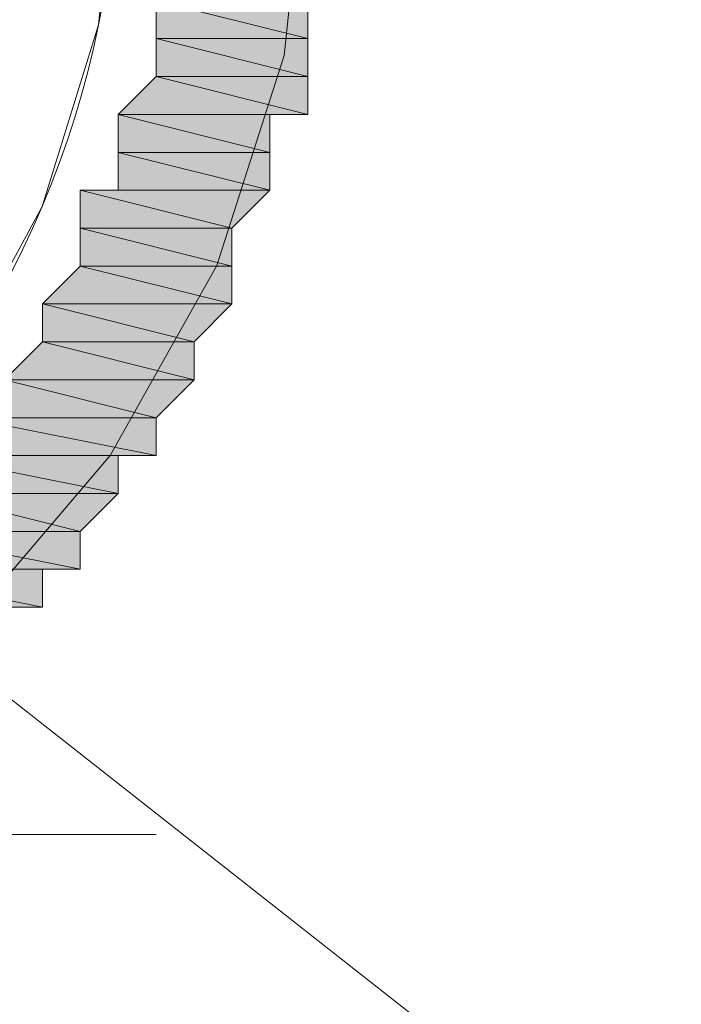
# Model space of a CAD drawing. Header units: millimetres. Extents: x -13532 to 2392, y -5241 to 5322.
# Tile 233 of 256: x -10279.65 to -10275.96, y 2002.39 to 2007.89. Entities that reach past the tile are written whole.
import ezdxf

# ---------------------------------------------------------------- set-up
doc = ezdxf.new("R2010")
doc.units = ezdxf.units.MM
doc.layers.get('Defpoints').update_dxf_attribs({"true_color": 0xdae6d4})
for name, color, linetype, lineweight, true_color in [('a___wymiary', 7, 'Continuous', 5, 0x666666), ('Meble - AGP1', 7, 'Continuous', 15, 0x999999), ('OPIS - AGP1', 7, 'Continuous', 0, 0x7f7f7f), ('WYMIARY - AGP1', 7, 'Continuous', 5, 0x716d5a)]:
    doc.layers.add(name, color=color, linetype=linetype, lineweight=lineweight, true_color=true_color)
doc.styles.add('ARIAL NARROW', font='ARIALN.TTF', dxfattribs={"width": 0.9})
doc.dimstyles.new('wymiary agp1', dxfattribs={"dimtxt": 15, "dimasz": 5, "dimexe": 5, "dimexo": 5, "dimgap": 1.8, "dimtad": 1, "dimdec": 3, "dimrnd": 0.5, "dimdsep": 46, "dimtxsty": 'ARIAL NARROW', "dimblk": 'znacznik', "dimcen": 1.5, "dimse1": 1, "dimse2": 1, "dimclrd": 256, "dimclre": 256, "dimazin": 0, "dimtfac": 1, "dimtdec": 3, "dimtmove": 1, "dimatfit": 3, "dimldrblk": 'znacznik', "dimfxl": 1000, "dimfxlon": 1, "dimlwd": -1, "dimarcsym": 0})

# ---------------------------------------------------------------- blocks, each defined once
blk = doc.blocks.new('znacznik')
at = {"layer": 'a___wymiary'}
for p, q in [((0, 1.3936), (0, -1.3936)), ((1.3936, 0), (-1.3936, 0))]:
    blk.add_line(p, q, dxfattribs=at)
at = {"layer": 'a___wymiary', "const_width": 0.2}
blk.add_lwpolyline([(0.8759, 0.8759), (-0.8759, -0.8759)], dxfattribs=at)
blk = doc.blocks.new('*D548')
at = {"layer": 'Defpoints', "color": 0}
for p in [(-10300.7069, 2105.6786), (-10308.7069, 2017.8541), (-10300.7069, 1984.3169)]:
    blk.add_point(p, dxfattribs=at)
at = {"layer": 'WYMIARY - AGP1'}
for p, q in [((-10313.7069, 2105.6786), (-10318.7069, 2105.6786)), ((-10308.7069, 2105.6786), (-10300.7069, 2105.6786)), ((-10300.7069, 2105.6786), (-10271.1813, 2105.6786)), ((-10295.7069, 2105.6786), (-10290.7069, 2105.6786))]:
    blk.add_line(p, q, dxfattribs=at)
at = {"layer": 'WYMIARY - AGP1', "xscale": 5, "yscale": 5, "zscale": 5}
blk.add_blockref('znacznik', (-10308.7069, 2105.6786), dxfattribs=at)
at = {"layer": 'WYMIARY - AGP1', "xscale": 5, "yscale": 5, "zscale": 5, "rotation": 180}
blk.add_blockref('znacznik', (-10300.7069, 2105.6786), dxfattribs=at)
at = {"layer": 'WYMIARY - AGP1', "color": 18, "true_color": 0x000000, "insert": (-10276.6233, 2115.1371), "char_height": 15, "attachment_point": 5, "style": 'ARIAL NARROW'}
blk.add_mtext('8', dxfattribs=at)
blk = doc.blocks.new('*D549')
at = {"layer": 'Defpoints', "color": 0}
for p in [(-10082.838, 2105.6786), (-10082.838, 2051.5483), (-10301.1066, 1984.3169)]:
    blk.add_point(p, dxfattribs=at)
at = {"layer": 'WYMIARY - AGP1'}
blk.add_line((-10296.1066, 2105.6786), (-10087.838, 2105.6786), dxfattribs=at)
at = {"layer": 'WYMIARY - AGP1', "xscale": 5, "yscale": 5, "zscale": 5, "rotation": 180}
blk.add_blockref('znacznik', (-10301.1066, 2105.6786), dxfattribs=at)
at = {"layer": 'WYMIARY - AGP1', "xscale": 5, "yscale": 5, "zscale": 5}
blk.add_blockref('znacznik', (-10082.838, 2105.6786), dxfattribs=at)
at = {"layer": 'WYMIARY - AGP1', "color": 18, "true_color": 0x000000, "insert": (-10191.9723, 2115.1371), "char_height": 15, "attachment_point": 5, "style": 'ARIAL NARROW'}
blk.add_mtext('218.5', dxfattribs=at)
blk = doc.blocks.new('meble myjnia')
at = {"layer": 'Meble - AGP1'}
h = blk.add_hatch(color=256, dxfattribs=at)
h.paths.add_polyline_path([(-13278.0413, 2007.9991), (-13278.888, 2007.9991), (-13278.0413, 2007.7874)])
h.paths.add_polyline_path([(-13278.888, 2007.9991), (-13278.0413, 2007.7874), (-13278.888, 2007.7874)])
h = blk.add_hatch(color=256, dxfattribs=at)
h.paths.add_polyline_path([(-13278.0413, 2007.9991), (-13278.888, 2007.9991), (-13278.0413, 2007.7874)])
h.paths.add_polyline_path([(-13278.888, 2007.9991), (-13278.0413, 2007.7874), (-13278.888, 2007.7874)])
h = blk.add_hatch(color=256, dxfattribs=at)
h.paths.add_polyline_path([(-13278.0413, 2007.7874), (-13278.888, 2007.7874), (-13278.0413, 2007.5758)])
h.paths.add_polyline_path([(-13278.888, 2007.7874), (-13278.0413, 2007.5758), (-13278.888, 2007.5758)])
h = blk.add_hatch(color=256, dxfattribs=at)
h.paths.add_polyline_path([(-13278.0413, 2007.7874), (-13278.888, 2007.7874), (-13278.0413, 2007.5758)])
h.paths.add_polyline_path([(-13278.888, 2007.7874), (-13278.0413, 2007.5758), (-13278.888, 2007.5758)])
h = blk.add_hatch(color=256, dxfattribs=at)
h.paths.add_polyline_path([(-13278.0413, 2007.5758), (-13278.888, 2007.5758), (-13278.0413, 2007.3641)])
h.paths.add_polyline_path([(-13278.888, 2007.5758), (-13278.0413, 2007.3641), (-13279.0996, 2007.3641)])
h = blk.add_hatch(color=256, dxfattribs=at)
h.paths.add_polyline_path([(-13278.0413, 2007.5758), (-13278.888, 2007.5758), (-13278.0413, 2007.3641)])
h.paths.add_polyline_path([(-13278.888, 2007.5758), (-13278.0413, 2007.3641), (-13279.0996, 2007.3641)])
h = blk.add_hatch(color=256, dxfattribs=at)
h.paths.add_polyline_path([(-13278.253, 2007.3641), (-13279.0996, 2007.3641)])
h.paths.add_polyline_path([(-13278.253, 2007.3641), (-13279.0996, 2007.3641), (-13278.0413, 2007.3641)])
h = blk.add_hatch(color=256, dxfattribs=at)
h.paths.add_polyline_path([(-13278.253, 2007.3641), (-13279.0996, 2007.3641), (-13278.253, 2007.1524)])
h.paths.add_polyline_path([(-13279.0996, 2007.3641), (-13278.253, 2007.1524), (-13279.0996, 2007.1524)])
h = blk.add_hatch(color=256, dxfattribs=at)
h.paths.add_polyline_path([(-13278.253, 2007.3641), (-13279.0996, 2007.3641)])
h.paths.add_polyline_path([(-13278.253, 2007.3641), (-13279.0996, 2007.3641), (-13278.0413, 2007.3641)])
h = blk.add_hatch(color=256, dxfattribs=at)
h.paths.add_polyline_path([(-13278.253, 2007.3641), (-13279.0996, 2007.3641), (-13278.253, 2007.1524)])
h.paths.add_polyline_path([(-13279.0996, 2007.3641), (-13278.253, 2007.1524), (-13279.0996, 2007.1524)])
h = blk.add_hatch(color=256, dxfattribs=at)
h.paths.add_polyline_path([(-13278.253, 2007.1524), (-13279.0996, 2007.1524), (-13278.253, 2006.9408)])
h.paths.add_polyline_path([(-13279.0996, 2007.1524), (-13278.253, 2006.9408), (-13279.0996, 2006.9408)])
h = blk.add_hatch(color=256, dxfattribs=at)
h.paths.add_polyline_path([(-13278.253, 2007.1524), (-13279.0996, 2007.1524), (-13278.253, 2006.9408)])
h.paths.add_polyline_path([(-13279.0996, 2007.1524), (-13278.253, 2006.9408), (-13279.0996, 2006.9408)])
h = blk.add_hatch(color=256, dxfattribs=at)
h.paths.add_polyline_path([(-13278.253, 2006.9408), (-13279.0996, 2006.9408)])
h.paths.add_polyline_path([(-13279.0996, 2006.9408), (-13278.253, 2006.9408), (-13279.3113, 2006.9408)])
h = blk.add_hatch(color=256, dxfattribs=at)
h.paths.add_polyline_path([(-13278.253, 2006.9408), (-13279.3113, 2006.9408), (-13278.4646, 2006.7291)])
h.paths.add_polyline_path([(-13279.3113, 2006.9408), (-13278.4646, 2006.7291), (-13279.3113, 2006.7291)])
h = blk.add_hatch(color=256, dxfattribs=at)
h.paths.add_polyline_path([(-13278.253, 2006.9408), (-13279.0996, 2006.9408)])
h.paths.add_polyline_path([(-13279.0996, 2006.9408), (-13278.253, 2006.9408), (-13279.3113, 2006.9408)])
h = blk.add_hatch(color=256, dxfattribs=at)
h.paths.add_polyline_path([(-13278.253, 2006.9408), (-13279.3113, 2006.9408), (-13278.4646, 2006.7291)])
h.paths.add_polyline_path([(-13279.3113, 2006.9408), (-13278.4646, 2006.7291), (-13279.3113, 2006.7291)])
h = blk.add_hatch(color=256, dxfattribs=at)
h.paths.add_polyline_path([(-13278.4646, 2006.7291), (-13279.3113, 2006.7291), (-13278.4646, 2006.5174)])
h.paths.add_polyline_path([(-13279.3113, 2006.7291), (-13278.4646, 2006.5174), (-13279.3113, 2006.5174)])
h = blk.add_hatch(color=256, dxfattribs=at)
h.paths.add_polyline_path([(-13278.4646, 2006.7291), (-13279.3113, 2006.7291), (-13278.4646, 2006.5174)])
h.paths.add_polyline_path([(-13279.3113, 2006.7291), (-13278.4646, 2006.5174), (-13279.3113, 2006.5174)])
h = blk.add_hatch(color=256, dxfattribs=at)
h.paths.add_polyline_path([(-13278.4646, 2006.5174), (-13279.3113, 2006.5174), (-13278.4646, 2006.3058)])
h.paths.add_polyline_path([(-13279.3113, 2006.5174), (-13278.4646, 2006.3058), (-13279.523, 2006.3058)])
h = blk.add_hatch(color=256, dxfattribs=at)
h.paths.add_polyline_path([(-13278.4646, 2006.5174), (-13279.3113, 2006.5174), (-13278.4646, 2006.3058)])
h.paths.add_polyline_path([(-13279.3113, 2006.5174), (-13278.4646, 2006.3058), (-13279.523, 2006.3058)])
h = blk.add_hatch(color=256, dxfattribs=at)
h.paths.add_polyline_path([(-13278.4646, 2006.3058), (-13279.523, 2006.3058), (-13278.6763, 2006.0941)])
h.paths.add_polyline_path([(-13279.523, 2006.3058), (-13278.6763, 2006.0941), (-13279.523, 2006.0941)])
h = blk.add_hatch(color=256, dxfattribs=at)
h.paths.add_polyline_path([(-13278.4646, 2006.3058), (-13279.523, 2006.3058), (-13278.6763, 2006.0941)])
h.paths.add_polyline_path([(-13279.523, 2006.3058), (-13278.6763, 2006.0941), (-13279.523, 2006.0941)])
h = blk.add_hatch(color=256, dxfattribs=at)
h.paths.add_polyline_path([(-13278.6763, 2006.0941), (-13279.523, 2006.0941), (-13278.6763, 2005.8824)])
h.paths.add_polyline_path([(-13279.523, 2006.0941), (-13278.6763, 2005.8824), (-13279.7346, 2005.8824)])
h = blk.add_hatch(color=256, dxfattribs=at)
h.paths.add_polyline_path([(-13278.6763, 2006.0941), (-13279.523, 2006.0941), (-13278.6763, 2005.8824)])
h.paths.add_polyline_path([(-13279.523, 2006.0941), (-13278.6763, 2005.8824), (-13279.7346, 2005.8824)])
h = blk.add_hatch(color=256, dxfattribs=at)
h.paths.add_polyline_path([(-13278.6763, 2005.8824), (-13279.7346, 2005.8824), (-13278.888, 2005.6708)])
h.paths.add_polyline_path([(-13279.7346, 2005.8824), (-13278.888, 2005.6708), (-13279.7346, 2005.6708)])
h = blk.add_hatch(color=256, dxfattribs=at)
h.paths.add_polyline_path([(-13278.6763, 2005.8824), (-13279.7346, 2005.8824), (-13278.888, 2005.6708)])
h.paths.add_polyline_path([(-13279.7346, 2005.8824), (-13278.888, 2005.6708), (-13279.7346, 2005.6708)])
h = blk.add_hatch(color=256, dxfattribs=at)
h.paths.add_polyline_path([(-13278.888, 2005.6708), (-13279.7346, 2005.6708)])
h.paths.add_polyline_path([(-13279.7346, 2005.6708), (-13278.888, 2005.6708), (-13279.9463, 2005.6708)])
h = blk.add_hatch(color=256, dxfattribs=at)
h.paths.add_polyline_path([(-13278.888, 2005.6708), (-13279.9463, 2005.6708), (-13278.888, 2005.4591)])
h.paths.add_polyline_path([(-13279.9463, 2005.6708), (-13278.888, 2005.4591), (-13279.9463, 2005.4591)])
h = blk.add_hatch(color=256, dxfattribs=at)
h.paths.add_polyline_path([(-13278.888, 2005.6708), (-13279.7346, 2005.6708)])
h.paths.add_polyline_path([(-13279.7346, 2005.6708), (-13278.888, 2005.6708), (-13279.9463, 2005.6708)])
h = blk.add_hatch(color=256, dxfattribs=at)
h.paths.add_polyline_path([(-13278.888, 2005.6708), (-13279.9463, 2005.6708), (-13278.888, 2005.4591)])
h.paths.add_polyline_path([(-13279.9463, 2005.6708), (-13278.888, 2005.4591), (-13279.9463, 2005.4591)])
h = blk.add_hatch(color=256, dxfattribs=at)
h.paths.add_polyline_path([(-13278.888, 2005.4591), (-13279.9463, 2005.4591), (-13279.0996, 2005.4591)])
h.paths.add_polyline_path([(-13279.9463, 2005.4591), (-13279.0996, 2005.4591), (-13280.158, 2005.4591)])
h = blk.add_hatch(color=256, dxfattribs=at)
h.paths.add_polyline_path([(-13279.0996, 2005.4591), (-13280.158, 2005.4591), (-13279.0996, 2005.2474)])
h.paths.add_polyline_path([(-13280.158, 2005.4591), (-13279.0996, 2005.2474), (-13280.158, 2005.2474)])
h = blk.add_hatch(color=256, dxfattribs=at)
h.paths.add_polyline_path([(-13278.888, 2005.4591), (-13279.9463, 2005.4591), (-13279.0996, 2005.4591)])
h.paths.add_polyline_path([(-13279.9463, 2005.4591), (-13279.0996, 2005.4591), (-13280.158, 2005.4591)])
h = blk.add_hatch(color=256, dxfattribs=at)
h.paths.add_polyline_path([(-13279.0996, 2005.4591), (-13280.158, 2005.4591), (-13279.0996, 2005.2474)])
h.paths.add_polyline_path([(-13280.158, 2005.4591), (-13279.0996, 2005.2474), (-13280.158, 2005.2474)])
h = blk.add_hatch(color=256, dxfattribs=at)
h.paths.add_polyline_path([(-13279.0996, 2005.2474), (-13280.158, 2005.2474), (-13279.3113, 2005.0358)])
h.paths.add_polyline_path([(-13280.158, 2005.2474), (-13279.3113, 2005.0358), (-13280.3696, 2005.0358)])
h = blk.add_hatch(color=256, dxfattribs=at)
h.paths.add_polyline_path([(-13279.0996, 2005.2474), (-13280.158, 2005.2474), (-13279.3113, 2005.0358)])
h.paths.add_polyline_path([(-13280.158, 2005.2474), (-13279.3113, 2005.0358), (-13280.3696, 2005.0358)])
h = blk.add_hatch(color=256, dxfattribs=at)
h.paths.add_polyline_path([(-13279.3113, 2005.0358), (-13280.3696, 2005.0358), (-13279.3113, 2004.8241)])
h.paths.add_polyline_path([(-13280.3696, 2005.0358), (-13279.3113, 2004.8241), (-13280.5813, 2004.8241)])
h = blk.add_hatch(color=256, dxfattribs=at)
h.paths.add_polyline_path([(-13279.3113, 2005.0358), (-13280.3696, 2005.0358), (-13279.3113, 2004.8241)])
h.paths.add_polyline_path([(-13280.3696, 2005.0358), (-13279.3113, 2004.8241), (-13280.5813, 2004.8241)])
h = blk.add_hatch(color=256, dxfattribs=at)
h.paths.add_polyline_path([(-13279.523, 2004.8241), (-13280.5813, 2004.8241), (-13279.523, 2004.6124)])
h.paths.add_polyline_path([(-13280.5813, 2004.8241), (-13279.523, 2004.6124), (-13280.793, 2004.6124)])
h = blk.add_hatch(color=256, dxfattribs=at)
h.paths.add_polyline_path([(-13279.523, 2004.8241), (-13280.5813, 2004.8241), (-13279.523, 2004.6124)])
h.paths.add_polyline_path([(-13280.5813, 2004.8241), (-13279.523, 2004.6124), (-13280.793, 2004.6124)])
h = blk.add_hatch(color=256, dxfattribs=at)
h.paths.add_polyline_path([(-13279.523, 2004.8241), (-13280.5813, 2004.8241)])
h.paths.add_polyline_path([(-13279.523, 2004.8241), (-13280.5813, 2004.8241), (-13279.3113, 2004.8241)])
h = blk.add_hatch(color=256, dxfattribs=at)
h.paths.add_polyline_path([(-13279.523, 2004.8241), (-13280.5813, 2004.8241)])
h.paths.add_polyline_path([(-13279.523, 2004.8241), (-13280.5813, 2004.8241), (-13279.3113, 2004.8241)])
h = blk.add_hatch(color=256, dxfattribs=at)
h.paths.add_polyline_path([(-13279.7346, 2004.6124), (-13280.793, 2004.6124)])
h.paths.add_polyline_path([(-13279.7346, 2004.6124), (-13280.793, 2004.6124), (-13279.523, 2004.6124)])
h = blk.add_hatch(color=256, dxfattribs=at)
h.paths.add_polyline_path([(-13279.7346, 2004.6124), (-13280.793, 2004.6124)])
h.paths.add_polyline_path([(-13279.7346, 2004.6124), (-13280.793, 2004.6124), (-13279.523, 2004.6124)])
for points in [[(-13284.4971, 2015.1958), (-13283.196, 2015.0689), (-13281.9842, 2014.7051), (-13280.8876, 2014.1294), (-13279.9322, 2013.3669), (-13279.1438, 2012.4428), (-13278.5486, 2011.3821), (-13278.1724, 2010.21), (-13278.0413, 2008.9516), (-13278.1724, 2007.6932), (-13278.5486, 2006.5211), (-13279.1438, 2005.4604), (-13279.9322, 2004.5363), (-13280.8876, 2003.7738), (-13281.9842, 2003.1981), (-13283.196, 2002.8343), (-13284.4971, 2002.7074)], [(-13284.4971, 2015.1958), (-13283.196, 2015.0689), (-13281.9842, 2014.7051), (-13280.8876, 2014.1294), (-13279.9322, 2013.3669), (-13279.1438, 2012.4428), (-13278.5486, 2011.3821), (-13278.1724, 2010.21), (-13278.0413, 2008.9516), (-13278.1724, 2007.6932), (-13278.5486, 2006.5211), (-13279.1438, 2005.4604), (-13279.9322, 2004.5363), (-13280.8876, 2003.7738), (-13281.9842, 2003.1981), (-13283.196, 2002.8343), (-13284.4971, 2002.7074)], [(-13284.4971, 2014.3491), (-13283.4093, 2014.2395), (-13282.3962, 2013.925), (-13281.4793, 2013.4273), (-13280.6805, 2012.7682), (-13280.0214, 2011.9694), (-13279.5238, 2011.0526), (-13279.2093, 2010.0394), (-13279.0996, 2008.9516), (-13279.2093, 2007.8638), (-13279.5238, 2006.8506), (-13280.0214, 2005.9338), (-13280.6805, 2005.135), (-13281.4793, 2004.4759), (-13282.3962, 2003.9783), (-13283.4093, 2003.6638), (-13284.4971, 2003.5541)], [(-13278.888, 2003.3424), (-13284.3913, 2003.3424)]]:
    blk.add_lwpolyline(points, dxfattribs=at)
for points in [[(-13278.0413, 2007.9991), (-13278.888, 2007.9991), (-13278.0413, 2007.7874)], [(-13278.888, 2007.9991), (-13278.0413, 2007.7874), (-13278.888, 2007.7874)], [(-13278.0413, 2007.9991), (-13278.888, 2007.9991), (-13278.0413, 2007.7874)], [(-13278.888, 2007.9991), (-13278.0413, 2007.7874), (-13278.888, 2007.7874)], [(-13278.888, 2007.7874), (-13278.0413, 2007.7874)], [(-13278.0413, 2007.7874), (-13278.888, 2007.7874)], [(-13278.0413, 2007.7874), (-13278.888, 2007.7874), (-13278.0413, 2007.5758)], [(-13278.888, 2007.7874), (-13278.0413, 2007.5758), (-13278.888, 2007.5758)], [(-13278.888, 2007.7874), (-13278.0413, 2007.7874)], [(-13278.0413, 2007.7874), (-13278.888, 2007.7874)], [(-13278.0413, 2007.7874), (-13278.888, 2007.7874), (-13278.0413, 2007.5758)], [(-13278.888, 2007.7874), (-13278.0413, 2007.5758), (-13278.888, 2007.5758)], [(-13278.888, 2007.5758), (-13278.0413, 2007.3641), (-13279.0996, 2007.3641)], [(-13278.888, 2007.5758), (-13278.0413, 2007.3641), (-13279.0996, 2007.3641)], [(-13278.888, 2007.5758), (-13278.0413, 2007.5758)], [(-13278.0413, 2007.5758), (-13278.888, 2007.5758)], [(-13278.0413, 2007.5758), (-13278.888, 2007.5758), (-13278.0413, 2007.3641)], [(-13278.888, 2007.5758), (-13278.0413, 2007.5758)], [(-13278.0413, 2007.5758), (-13278.888, 2007.5758)], [(-13278.0413, 2007.5758), (-13278.888, 2007.5758), (-13278.0413, 2007.3641)], [(-13278.253, 2007.3641), (-13279.0996, 2007.3641)], [(-13278.253, 2007.3641), (-13279.0996, 2007.3641), (-13278.0413, 2007.3641)], [(-13278.253, 2007.3641), (-13279.0996, 2007.3641), (-13278.253, 2007.1524)], [(-13279.0996, 2007.3641), (-13278.253, 2007.1524), (-13279.0996, 2007.1524)], [(-13278.253, 2007.3641), (-13279.0996, 2007.3641)], [(-13278.253, 2007.3641), (-13279.0996, 2007.3641), (-13278.0413, 2007.3641)], [(-13278.253, 2007.3641), (-13279.0996, 2007.3641), (-13278.253, 2007.1524)], [(-13279.0996, 2007.3641), (-13278.253, 2007.1524), (-13279.0996, 2007.1524)], [(-13279.0996, 2007.1524), (-13278.253, 2007.1524)], [(-13278.253, 2007.1524), (-13279.0996, 2007.1524)], [(-13278.253, 2007.1524), (-13279.0996, 2007.1524), (-13278.253, 2006.9408)], [(-13279.0996, 2007.1524), (-13278.253, 2006.9408), (-13279.0996, 2006.9408)], [(-13279.0996, 2007.1524), (-13278.253, 2007.1524)], [(-13278.253, 2007.1524), (-13279.0996, 2007.1524)], [(-13278.253, 2007.1524), (-13279.0996, 2007.1524), (-13278.253, 2006.9408)], [(-13279.0996, 2007.1524), (-13278.253, 2006.9408), (-13279.0996, 2006.9408)], [(-13279.0996, 2006.9408), (-13278.253, 2006.9408), (-13279.3113, 2006.9408)], [(-13278.253, 2006.9408), (-13279.3113, 2006.9408), (-13278.4646, 2006.7291)], [(-13279.3113, 2006.9408), (-13278.4646, 2006.7291), (-13279.3113, 2006.7291)], [(-13279.0996, 2006.9408), (-13278.253, 2006.9408), (-13279.3113, 2006.9408)], [(-13278.253, 2006.9408), (-13279.3113, 2006.9408), (-13278.4646, 2006.7291)], [(-13279.3113, 2006.9408), (-13278.4646, 2006.7291), (-13279.3113, 2006.7291)], [(-13279.0996, 2006.9408), (-13278.253, 2006.9408)], [(-13278.253, 2006.9408), (-13279.0996, 2006.9408)], [(-13278.253, 2006.9408), (-13279.0996, 2006.9408)], [(-13279.0996, 2006.9408), (-13278.253, 2006.9408)], [(-13278.253, 2006.9408), (-13279.0996, 2006.9408)], [(-13278.253, 2006.9408), (-13279.0996, 2006.9408)], [(-13279.3113, 2006.7291), (-13278.4646, 2006.7291)], [(-13278.4646, 2006.7291), (-13279.3113, 2006.7291)], [(-13278.4646, 2006.7291), (-13279.3113, 2006.7291), (-13278.4646, 2006.5174)], [(-13279.3113, 2006.7291), (-13278.4646, 2006.5174), (-13279.3113, 2006.5174)], [(-13279.3113, 2006.7291), (-13278.4646, 2006.7291)], [(-13278.4646, 2006.7291), (-13279.3113, 2006.7291)], [(-13278.4646, 2006.7291), (-13279.3113, 2006.7291), (-13278.4646, 2006.5174)], [(-13279.3113, 2006.7291), (-13278.4646, 2006.5174), (-13279.3113, 2006.5174)], [(-13279.3113, 2006.5174), (-13278.4646, 2006.3058), (-13279.523, 2006.3058)], [(-13279.3113, 2006.5174), (-13278.4646, 2006.3058), (-13279.523, 2006.3058)], [(-13279.3113, 2006.5174), (-13278.4646, 2006.5174)], [(-13278.4646, 2006.5174), (-13279.3113, 2006.5174)], [(-13278.4646, 2006.5174), (-13279.3113, 2006.5174), (-13278.4646, 2006.3058)], [(-13279.3113, 2006.5174), (-13278.4646, 2006.5174)], [(-13278.4646, 2006.5174), (-13279.3113, 2006.5174)], [(-13278.4646, 2006.5174), (-13279.3113, 2006.5174), (-13278.4646, 2006.3058)], [(-13279.523, 2006.3058), (-13278.4646, 2006.3058)], [(-13278.4646, 2006.3058), (-13279.523, 2006.3058)], [(-13278.4646, 2006.3058), (-13279.523, 2006.3058), (-13278.6763, 2006.0941)], [(-13279.523, 2006.3058), (-13278.6763, 2006.0941), (-13279.523, 2006.0941)], [(-13279.523, 2006.3058), (-13278.4646, 2006.3058)], [(-13278.4646, 2006.3058), (-13279.523, 2006.3058)], [(-13278.4646, 2006.3058), (-13279.523, 2006.3058), (-13278.6763, 2006.0941)], [(-13279.523, 2006.3058), (-13278.6763, 2006.0941), (-13279.523, 2006.0941)], [(-13279.523, 2006.0941), (-13278.6763, 2005.8824), (-13279.7346, 2005.8824)], [(-13279.523, 2006.0941), (-13278.6763, 2005.8824), (-13279.7346, 2005.8824)], [(-13279.523, 2006.0941), (-13278.6763, 2006.0941)], [(-13278.6763, 2006.0941), (-13279.523, 2006.0941)], [(-13278.6763, 2006.0941), (-13279.523, 2006.0941), (-13278.6763, 2005.8824)], [(-13279.523, 2006.0941), (-13278.6763, 2006.0941)], [(-13278.6763, 2006.0941), (-13279.523, 2006.0941)], [(-13278.6763, 2006.0941), (-13279.523, 2006.0941), (-13278.6763, 2005.8824)], [(-13279.7346, 2005.8824), (-13278.6763, 2005.8824)], [(-13278.6763, 2005.8824), (-13279.7346, 2005.8824)], [(-13278.6763, 2005.8824), (-13279.7346, 2005.8824), (-13278.888, 2005.6708)], [(-13279.7346, 2005.8824), (-13278.888, 2005.6708), (-13279.7346, 2005.6708)], [(-13279.7346, 2005.8824), (-13278.6763, 2005.8824)], [(-13278.6763, 2005.8824), (-13279.7346, 2005.8824)], [(-13278.6763, 2005.8824), (-13279.7346, 2005.8824), (-13278.888, 2005.6708)], [(-13279.7346, 2005.8824), (-13278.888, 2005.6708), (-13279.7346, 2005.6708)], [(-13279.7346, 2005.6708), (-13278.888, 2005.6708), (-13279.9463, 2005.6708)], [(-13278.888, 2005.6708), (-13279.9463, 2005.6708), (-13278.888, 2005.4591)], [(-13279.9463, 2005.6708), (-13278.888, 2005.4591), (-13279.9463, 2005.4591)], [(-13279.7346, 2005.6708), (-13278.888, 2005.6708), (-13279.9463, 2005.6708)], [(-13278.888, 2005.6708), (-13279.9463, 2005.6708), (-13278.888, 2005.4591)], [(-13279.9463, 2005.6708), (-13278.888, 2005.4591), (-13279.9463, 2005.4591)], [(-13278.888, 2005.6708), (-13279.7346, 2005.6708)], [(-13278.888, 2005.6708), (-13279.7346, 2005.6708)], [(-13279.9463, 2005.4591), (-13279.0996, 2005.4591), (-13280.158, 2005.4591)], [(-13279.0996, 2005.4591), (-13280.158, 2005.4591), (-13279.0996, 2005.2474)], [(-13280.158, 2005.4591), (-13279.0996, 2005.2474), (-13280.158, 2005.2474)], [(-13279.9463, 2005.4591), (-13279.0996, 2005.4591), (-13280.158, 2005.4591)], [(-13279.0996, 2005.4591), (-13280.158, 2005.4591), (-13279.0996, 2005.2474)], [(-13280.158, 2005.4591), (-13279.0996, 2005.2474), (-13280.158, 2005.2474)], [(-13279.9463, 2005.4591), (-13278.888, 2005.4591)], [(-13278.888, 2005.4591), (-13279.9463, 2005.4591)], [(-13278.888, 2005.4591), (-13279.9463, 2005.4591), (-13279.0996, 2005.4591)], [(-13279.9463, 2005.4591), (-13278.888, 2005.4591)], [(-13278.888, 2005.4591), (-13279.9463, 2005.4591)], [(-13278.888, 2005.4591), (-13279.9463, 2005.4591), (-13279.0996, 2005.4591)], [(-13280.158, 2005.2474), (-13279.3113, 2005.0358), (-13280.3696, 2005.0358)], [(-13280.158, 2005.2474), (-13279.3113, 2005.0358), (-13280.3696, 2005.0358)], [(-13280.158, 2005.2474), (-13279.0996, 2005.2474)], [(-13279.0996, 2005.2474), (-13280.158, 2005.2474)], [(-13279.0996, 2005.2474), (-13280.158, 2005.2474), (-13279.3113, 2005.0358)], [(-13280.158, 2005.2474), (-13279.0996, 2005.2474)], [(-13279.0996, 2005.2474), (-13280.158, 2005.2474)], [(-13279.0996, 2005.2474), (-13280.158, 2005.2474), (-13279.3113, 2005.0358)], [(-13280.3696, 2005.0358), (-13279.3113, 2004.8241), (-13280.5813, 2004.8241)], [(-13280.3696, 2005.0358), (-13279.3113, 2004.8241), (-13280.5813, 2004.8241)], [(-13280.3696, 2005.0358), (-13279.3113, 2005.0358)], [(-13279.3113, 2005.0358), (-13280.3696, 2005.0358)], [(-13279.3113, 2005.0358), (-13280.3696, 2005.0358), (-13279.3113, 2004.8241)], [(-13280.3696, 2005.0358), (-13279.3113, 2005.0358)], [(-13279.3113, 2005.0358), (-13280.3696, 2005.0358)], [(-13279.3113, 2005.0358), (-13280.3696, 2005.0358), (-13279.3113, 2004.8241)], [(-13280.5813, 2004.8241), (-13279.523, 2004.6124), (-13280.793, 2004.6124)], [(-13280.5813, 2004.8241), (-13279.523, 2004.6124), (-13280.793, 2004.6124)], [(-13280.5813, 2004.8241), (-13279.3113, 2004.8241)], [(-13279.3113, 2004.8241), (-13280.5813, 2004.8241)], [(-13279.523, 2004.8241), (-13280.5813, 2004.8241)], [(-13279.523, 2004.8241), (-13280.5813, 2004.8241), (-13279.3113, 2004.8241)], [(-13279.523, 2004.8241), (-13280.5813, 2004.8241), (-13279.523, 2004.6124)], [(-13280.5813, 2004.8241), (-13279.3113, 2004.8241)], [(-13279.3113, 2004.8241), (-13280.5813, 2004.8241)], [(-13279.523, 2004.8241), (-13280.5813, 2004.8241)], [(-13279.523, 2004.8241), (-13280.5813, 2004.8241), (-13279.3113, 2004.8241)], [(-13279.523, 2004.8241), (-13280.5813, 2004.8241), (-13279.523, 2004.6124)], [(-13280.793, 2004.6124), (-13279.523, 2004.6124)], [(-13279.523, 2004.6124), (-13280.793, 2004.6124)], [(-13279.7346, 2004.6124), (-13280.793, 2004.6124), (-13279.523, 2004.6124)], [(-13280.793, 2004.6124), (-13279.523, 2004.6124)], [(-13279.523, 2004.6124), (-13280.793, 2004.6124)], [(-13279.7346, 2004.6124), (-13280.793, 2004.6124), (-13279.523, 2004.6124)]]:
    blk.add_lwpolyline(points, close=True, dxfattribs=at)
blk.add_circle((-13284.4971, 2008.9516), 5.3975, dxfattribs=at)

msp = doc.modelspace()

# ---------------------------------------------------------------- linework, layer by layer
at = {"layer": 'OPIS - AGP1'}
msp.add_lwpolyline([(-10280.3475, 1998.1455), (-10284.3913, 2007.7874), (-10276.1971, 2001.3453)], close=True, dxfattribs=at)

# ---------------------------------------------------------------- block references
at = {"layer": 'Meble - AGP1'}
msp.add_blockref('meble myjnia', (3000, 0), dxfattribs=at)

# ---------------------------------------------------------------- dimensions: what is measured, and where the dimension line sits
at = {"layer": 'WYMIARY - AGP1'}
dim = msp.add_linear_dim(base=(-10300.7069, 2105.6786), p1=(-10308.7069, 2017.8541), p2=(-10300.7069, 1984.3169), dimstyle='wymiary agp1', override={"dimclrd": 256, "dimclre": 256}, dxfattribs=at)
dim.commit()
dim.dimension.update_dxf_attribs({"geometry": '*D548', "text_midpoint": (-10276.6233, 2105.6786), "dimtype": 160})
dim = msp.add_linear_dim(base=(-10082.838, 2105.6786), p1=(-10301.1066, 1984.3169), p2=(-10082.838, 2051.5483), dimstyle='wymiary agp1', override={"dimclrd": 256, "dimclre": 256}, dxfattribs=at)
dim.commit()
dim.dimension.update_dxf_attribs({"geometry": '*D549', "text_midpoint": (-10191.9723, 2115.1371)})

doc.saveas('drawing.dxf')
